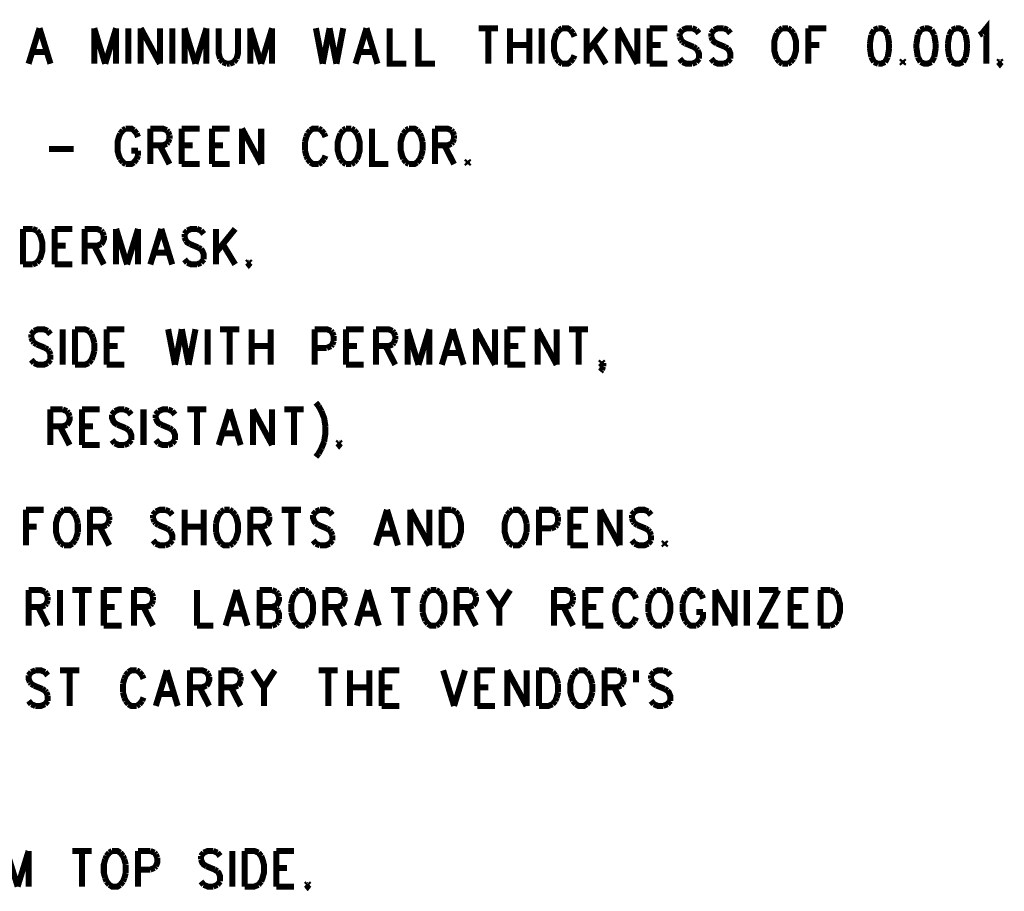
# Model space of a CAD drawing. Extents: x 7.3 to 17.4, y 4.7 to 13.3.
# Tile 5 of 11: x 10.5 to 13, y 4.7 to 6.9. Entities that reach past the tile are written whole.
import ezdxf

# ---------------------------------------------------------------- set-up
doc = ezdxf.new("R2010")
doc.units = 0
doc.layers.add('DD_PHO', color=6, linetype='CONTINUOUS')

msp = doc.modelspace()

# ---------------------------------------------------------------- linework, layer by layer
at = {"layer": 'DD_PHO', "const_width": 0.015}
for points in [[(10.58477, 6.89609), (10.5575, 6.8075)], [(10.58477, 6.89609), (10.61204, 6.8075)], [(10.72113, 6.89609), (10.72113, 6.8075)], [(10.72113, 6.89609), (10.7484, 6.8075)], [(10.77568, 6.89609), (10.7484, 6.8075)], [(10.77568, 6.89609), (10.77568, 6.8075)], [(10.80636, 6.89609), (10.80636, 6.8075)], [(10.83704, 6.89609), (10.83704, 6.8075)], [(10.83704, 6.89609), (10.88477, 6.8075)], [(10.88477, 6.89609), (10.88477, 6.8075)], [(10.91545, 6.89609), (10.91545, 6.8075)], [(10.94613, 6.89609), (10.94613, 6.8075)], [(10.94613, 6.89609), (10.9734, 6.8075)], [(11.00068, 6.89609), (10.9734, 6.8075)], [(11.00068, 6.89609), (11.00068, 6.8075)], [(11.03136, 6.89609), (11.03136, 6.83281), (11.03477, 6.82015)], [(11.07568, 6.82015), (11.07909, 6.83281), (11.07909, 6.89609)], [(11.10977, 6.89609), (11.10977, 6.8075)], [(11.10977, 6.89609), (11.13704, 6.8075)], [(11.16431, 6.89609), (11.13704, 6.8075)], [(11.16431, 6.89609), (11.16431, 6.8075)], [(11.2734, 6.89609), (11.29045, 6.8075)], [(11.3075, 6.89609), (11.29045, 6.8075)], [(11.3075, 6.89609), (11.32454, 6.8075)], [(11.34159, 6.89609), (11.32454, 6.8075)], [(11.39954, 6.89609), (11.37227, 6.8075)], [(11.39954, 6.89609), (11.42681, 6.8075)], [(11.4575, 6.89609), (11.4575, 6.8075), (11.4984, 6.8075)], [(11.52909, 6.89609), (11.52909, 6.8075), (11.57, 6.8075)], [(11.67909, 6.89609), (11.72681, 6.89609)], [(11.70295, 6.89609), (11.70295, 6.8075)], [(11.7575, 6.89609), (11.7575, 6.8075)], [(11.80522, 6.89609), (11.80522, 6.8075)], [(11.8359, 6.89609), (11.8359, 6.8075)], [(11.88022, 6.89187), (11.8734, 6.88343)], [(11.88704, 6.89609), (11.88022, 6.89187)], [(11.9075, 6.89187), (11.90068, 6.89609), (11.88704, 6.89609)], [(11.91431, 6.88343), (11.9075, 6.89187)], [(11.9484, 6.89609), (11.9484, 6.8075)], [(11.99613, 6.89609), (11.9484, 6.83703)], [(12.02681, 6.89609), (12.02681, 6.8075)], [(12.02681, 6.89609), (12.07454, 6.8075)], [(12.07454, 6.89609), (12.07454, 6.8075)], [(12.10522, 6.89609), (12.10522, 6.8075)], [(12.10522, 6.89609), (12.14954, 6.89609)], [(12.18704, 6.89187), (12.18022, 6.88343)], [(12.2109, 6.89609), (12.19727, 6.89609), (12.18704, 6.89187)], [(12.22113, 6.89187), (12.2109, 6.89609)], [(12.22795, 6.88343), (12.22113, 6.89187)], [(12.26545, 6.89187), (12.25863, 6.88343)], [(12.28931, 6.89609), (12.27568, 6.89609), (12.26545, 6.89187)], [(12.29954, 6.89187), (12.28931, 6.89609)], [(12.30636, 6.88343), (12.29954, 6.89187)], [(12.42909, 6.89187), (12.42227, 6.88343)], [(12.4359, 6.89609), (12.42909, 6.89187)], [(12.44954, 6.89609), (12.4359, 6.89609)], [(12.45636, 6.89187), (12.44954, 6.89609)], [(12.46318, 6.88343), (12.45636, 6.89187)], [(12.50068, 6.89609), (12.50068, 6.8075)], [(12.50068, 6.89609), (12.545, 6.89609)], [(12.66431, 6.89187), (12.6575, 6.87921)], [(12.67454, 6.89609), (12.66431, 6.89187)], [(12.69159, 6.89187), (12.68136, 6.89609), (12.67454, 6.89609)], [(12.6984, 6.87921), (12.69159, 6.89187)], [(12.78022, 6.89187), (12.7734, 6.87921)], [(12.79045, 6.89609), (12.78022, 6.89187)], [(12.8075, 6.89187), (12.79727, 6.89609), (12.79045, 6.89609)], [(12.81431, 6.87921), (12.8075, 6.89187)], [(12.85863, 6.89187), (12.85181, 6.87921)], [(12.86886, 6.89609), (12.85863, 6.89187)], [(12.8859, 6.89187), (12.87568, 6.89609), (12.86886, 6.89609)], [(12.89272, 6.87921), (12.8859, 6.89187)], [(12.93363, 6.88343), (12.94386, 6.89609), (12.94386, 6.8075)], [(11.8734, 6.88343), (11.87, 6.875), (11.86659, 6.86234), (11.86659, 6.84125), (11.87, 6.82859), (11.8734, 6.82015)], [(11.91772, 6.875), (11.91431, 6.88343)], [(12.18022, 6.88343), (12.18022, 6.875)], [(12.18022, 6.875), (12.18363, 6.86656)], [(12.18363, 6.86656), (12.18704, 6.86234)], [(12.25863, 6.88343), (12.25863, 6.875)], [(12.25863, 6.875), (12.26204, 6.86656)], [(12.26204, 6.86656), (12.26545, 6.86234), (12.27227, 6.85812)], [(12.42227, 6.88343), (12.41886, 6.875), (12.41545, 6.86234), (12.41545, 6.84125), (12.41886, 6.82859), (12.42227, 6.82015)], [(12.46318, 6.82015), (12.46659, 6.82859), (12.47, 6.84125), (12.47, 6.86234), (12.46659, 6.875), (12.46318, 6.88343)], [(12.6575, 6.87921), (12.65409, 6.85812)], [(12.70181, 6.85812), (12.6984, 6.87921)], [(12.7734, 6.87921), (12.77, 6.85812)], [(12.81772, 6.85812), (12.81431, 6.87921)], [(12.85181, 6.87921), (12.8484, 6.85812)], [(12.89613, 6.85812), (12.89272, 6.87921)], [(12.92681, 6.87921), (12.93363, 6.88343)], [(11.7575, 6.8539), (11.80522, 6.8539)], [(11.96545, 6.85812), (11.99613, 6.8075)], [(12.10522, 6.8539), (12.1325, 6.8539)], [(12.18704, 6.86234), (12.19386, 6.85812)], [(12.19386, 6.85812), (12.21431, 6.84968)], [(12.21431, 6.84968), (12.22113, 6.84546)], [(12.22113, 6.84546), (12.22454, 6.84125)], [(12.22454, 6.84125), (12.22795, 6.83281), (12.22795, 6.82015)], [(12.27227, 6.85812), (12.29272, 6.84968)], [(12.29272, 6.84968), (12.29954, 6.84546)], [(12.29954, 6.84546), (12.30295, 6.84125), (12.30636, 6.83281), (12.30636, 6.82015)], [(12.50068, 6.8539), (12.52795, 6.8539)], [(12.65409, 6.85812), (12.65409, 6.84546)], [(12.65409, 6.84546), (12.6575, 6.82437)], [(12.6984, 6.82437), (12.70181, 6.84546)], [(12.70181, 6.84546), (12.70181, 6.85812)], [(12.77, 6.85812), (12.77, 6.84546)], [(12.77, 6.84546), (12.7734, 6.82437)], [(12.81431, 6.82437), (12.81772, 6.84546)], [(12.81772, 6.84546), (12.81772, 6.85812)], [(12.8484, 6.85812), (12.8484, 6.84546)], [(12.8484, 6.84546), (12.85181, 6.82437)], [(12.89272, 6.82437), (12.89613, 6.84546)], [(12.89613, 6.84546), (12.89613, 6.85812)], [(10.56772, 6.83703), (10.60181, 6.83703)], [(11.03477, 6.82015), (11.04159, 6.81171)], [(11.06886, 6.81171), (11.07568, 6.82015)], [(11.3825, 6.83703), (11.41659, 6.83703)], [(11.8734, 6.82015), (11.88022, 6.81171)], [(11.9075, 6.81171), (11.91431, 6.82015)], [(11.91431, 6.82015), (11.91772, 6.82859)], [(12.18704, 6.81171), (12.18022, 6.82015)], [(12.22795, 6.82015), (12.22113, 6.81171)], [(12.26545, 6.81171), (12.25863, 6.82015)], [(12.30636, 6.82015), (12.29954, 6.81171)], [(12.42227, 6.82015), (12.42909, 6.81171)], [(12.45636, 6.81171), (12.46318, 6.82015)], [(12.6575, 6.82437), (12.66431, 6.81171)], [(12.69159, 6.81171), (12.6984, 6.82437)], [(12.7359, 6.81593), (12.7325, 6.81171)], [(12.73931, 6.81171), (12.7359, 6.81593)], [(12.7734, 6.82437), (12.78022, 6.81171)], [(12.8075, 6.81171), (12.81431, 6.82437)], [(12.85181, 6.82437), (12.85863, 6.81171)], [(12.8859, 6.81171), (12.89272, 6.82437)], [(12.97795, 6.81593), (12.97454, 6.81171)], [(12.98136, 6.81171), (12.97795, 6.81593)], [(11.04159, 6.81171), (11.05181, 6.8075)], [(11.05181, 6.8075), (11.05863, 6.8075)], [(11.05863, 6.8075), (11.06886, 6.81171)], [(11.88022, 6.81171), (11.88704, 6.8075)], [(11.88704, 6.8075), (11.90068, 6.8075), (11.9075, 6.81171)], [(12.10522, 6.8075), (12.14954, 6.8075)], [(12.2109, 6.8075), (12.19727, 6.8075), (12.18704, 6.81171)], [(12.22113, 6.81171), (12.2109, 6.8075)], [(12.28931, 6.8075), (12.27568, 6.8075), (12.26545, 6.81171)], [(12.29954, 6.81171), (12.28931, 6.8075)], [(12.42909, 6.81171), (12.4359, 6.8075)], [(12.4359, 6.8075), (12.44954, 6.8075)], [(12.44954, 6.8075), (12.45636, 6.81171)], [(12.66431, 6.81171), (12.67454, 6.8075)], [(12.67454, 6.8075), (12.68136, 6.8075), (12.69159, 6.81171)], [(12.7325, 6.81171), (12.7359, 6.8075)], [(12.7359, 6.8075), (12.73931, 6.81171)], [(12.78022, 6.81171), (12.79045, 6.8075), (12.79727, 6.8075), (12.8075, 6.81171)], [(12.85863, 6.81171), (12.86886, 6.8075), (12.87568, 6.8075), (12.8859, 6.81171)], [(12.97454, 6.81171), (12.97795, 6.8075), (12.98136, 6.81171)], [(10.79272, 6.64187), (10.7859, 6.63343)], [(10.79954, 6.64609), (10.79272, 6.64187)], [(10.82, 6.64187), (10.81318, 6.64609), (10.79954, 6.64609)], [(10.82681, 6.63343), (10.82, 6.64187)], [(10.8609, 6.64609), (10.8609, 6.5575)], [(10.8609, 6.64609), (10.89159, 6.64609), (10.90181, 6.64187)], [(10.90181, 6.64187), (10.90522, 6.63765)], [(10.93931, 6.64609), (10.93931, 6.5575)], [(10.93931, 6.64609), (10.98363, 6.64609)], [(11.01431, 6.64609), (11.01431, 6.5575)], [(11.01431, 6.64609), (11.05863, 6.64609)], [(11.08931, 6.64609), (11.08931, 6.5575)], [(11.08931, 6.64609), (11.13704, 6.5575)], [(11.13704, 6.64609), (11.13704, 6.5575)], [(11.25977, 6.64187), (11.25295, 6.63343)], [(11.28022, 6.64609), (11.26659, 6.64609), (11.25977, 6.64187)], [(11.28704, 6.64187), (11.28022, 6.64609)], [(11.29386, 6.63343), (11.28704, 6.64187)], [(11.34159, 6.64187), (11.33477, 6.63343)], [(11.3484, 6.64609), (11.34159, 6.64187)], [(11.36204, 6.64609), (11.3484, 6.64609)], [(11.36886, 6.64187), (11.36204, 6.64609)], [(11.37568, 6.63343), (11.36886, 6.64187)], [(11.41318, 6.64609), (11.41318, 6.5575), (11.45409, 6.5575)], [(11.4984, 6.64187), (11.49159, 6.63343)], [(11.50522, 6.64609), (11.4984, 6.64187)], [(11.52568, 6.64187), (11.51886, 6.64609), (11.50522, 6.64609)], [(11.5325, 6.63343), (11.52568, 6.64187)], [(11.57, 6.64609), (11.57, 6.5575)], [(11.57, 6.64609), (11.60068, 6.64609), (11.6109, 6.64187)], [(11.6109, 6.64187), (11.61431, 6.63765)], [(10.7859, 6.63343), (10.7825, 6.625), (10.77909, 6.61234), (10.77909, 6.59125), (10.7825, 6.57859), (10.7859, 6.57015)], [(10.83022, 6.625), (10.82681, 6.63343)], [(10.90522, 6.63765), (10.90863, 6.62921)], [(10.90863, 6.62078), (10.90522, 6.61234)], [(10.90863, 6.62921), (10.90863, 6.62078)], [(11.24954, 6.625), (11.24613, 6.61234)], [(11.25295, 6.63343), (11.24954, 6.625)], [(11.29727, 6.625), (11.29386, 6.63343)], [(11.33477, 6.63343), (11.33136, 6.625), (11.32795, 6.61234), (11.32795, 6.59125), (11.33136, 6.57859), (11.33477, 6.57015)], [(11.37568, 6.57015), (11.37909, 6.57859), (11.3825, 6.59125), (11.3825, 6.61234), (11.37909, 6.625), (11.37568, 6.63343)], [(11.49159, 6.63343), (11.48818, 6.625), (11.48477, 6.61234), (11.48477, 6.59125), (11.48818, 6.57859), (11.49159, 6.57015)], [(11.5359, 6.625), (11.5325, 6.63343)], [(11.53931, 6.61234), (11.5359, 6.625)], [(11.61431, 6.63765), (11.61772, 6.62921)], [(11.61772, 6.62078), (11.61431, 6.61234)], [(11.61772, 6.62921), (11.61772, 6.62078)], [(10.60863, 6.59546), (10.67, 6.59546)], [(10.89159, 6.6039), (10.8609, 6.6039)], [(10.88477, 6.6039), (10.90863, 6.5575)], [(10.90181, 6.60812), (10.89159, 6.6039)], [(10.90522, 6.61234), (10.90181, 6.60812)], [(10.93931, 6.6039), (10.96659, 6.6039)], [(11.01431, 6.6039), (11.04159, 6.6039)], [(11.24613, 6.61234), (11.24613, 6.59125)], [(11.53931, 6.59125), (11.53931, 6.61234)], [(11.60068, 6.6039), (11.57, 6.6039)], [(11.59386, 6.6039), (11.61772, 6.5575)], [(11.6109, 6.60812), (11.60068, 6.6039)], [(11.61431, 6.61234), (11.6109, 6.60812)], [(10.7859, 6.57015), (10.79272, 6.56171)], [(10.81318, 6.59125), (10.83022, 6.59125)], [(10.82, 6.56171), (10.82681, 6.57015)], [(10.82681, 6.57015), (10.83022, 6.57859)], [(10.83022, 6.57859), (10.83022, 6.59125)], [(11.24613, 6.59125), (11.24954, 6.57859)], [(11.24954, 6.57859), (11.25295, 6.57015)], [(11.25295, 6.57015), (11.25977, 6.56171)], [(11.28704, 6.56171), (11.29386, 6.57015)], [(11.29386, 6.57015), (11.29727, 6.57859)], [(11.33477, 6.57015), (11.34159, 6.56171)], [(11.36886, 6.56171), (11.37568, 6.57015)], [(11.49159, 6.57015), (11.4984, 6.56171)], [(11.52568, 6.56171), (11.5325, 6.57015)], [(11.5325, 6.57015), (11.5359, 6.57859)], [(11.5359, 6.57859), (11.53931, 6.59125)], [(10.79272, 6.56171), (10.79954, 6.5575)], [(10.79954, 6.5575), (10.81318, 6.5575), (10.82, 6.56171)], [(10.93931, 6.5575), (10.98363, 6.5575)], [(11.01431, 6.5575), (11.05863, 6.5575)], [(11.25977, 6.56171), (11.26659, 6.5575), (11.28022, 6.5575)], [(11.28022, 6.5575), (11.28704, 6.56171)], [(11.34159, 6.56171), (11.3484, 6.5575)], [(11.3484, 6.5575), (11.36204, 6.5575)], [(11.36204, 6.5575), (11.36886, 6.56171)], [(11.4984, 6.56171), (11.50522, 6.5575)], [(11.50522, 6.5575), (11.51886, 6.5575), (11.52568, 6.56171)], [(11.65181, 6.56593), (11.6484, 6.56171)], [(11.6484, 6.56171), (11.65181, 6.5575)], [(11.65522, 6.56171), (11.65181, 6.56593)], [(11.65181, 6.5575), (11.65522, 6.56171)], [(10.54386, 6.39609), (10.54386, 6.3075)], [(10.54386, 6.39609), (10.56772, 6.39609)], [(10.56772, 6.39609), (10.57795, 6.39187)], [(10.57795, 6.39187), (10.58477, 6.38343)], [(10.58477, 6.38343), (10.58818, 6.375), (10.59159, 6.36234), (10.59159, 6.34125), (10.58818, 6.32859), (10.58477, 6.32015)], [(10.62227, 6.39609), (10.62227, 6.3075)], [(10.62227, 6.39609), (10.66659, 6.39609)], [(10.69727, 6.39609), (10.69727, 6.3075)], [(10.69727, 6.39609), (10.72795, 6.39609), (10.73818, 6.39187)], [(10.73818, 6.39187), (10.74159, 6.38765)], [(10.745, 6.37921), (10.745, 6.37078), (10.74159, 6.36234), (10.73818, 6.35812)], [(10.74159, 6.38765), (10.745, 6.37921)], [(10.77568, 6.39609), (10.77568, 6.3075)], [(10.77568, 6.39609), (10.80295, 6.3075)], [(10.83022, 6.39609), (10.80295, 6.3075)], [(10.83022, 6.39609), (10.83022, 6.3075)], [(10.88818, 6.39609), (10.8609, 6.3075)], [(10.88818, 6.39609), (10.91545, 6.3075)], [(10.95295, 6.39187), (10.94613, 6.38343)], [(10.94613, 6.38343), (10.94613, 6.375)], [(10.94613, 6.375), (10.94954, 6.36656)], [(10.97681, 6.39609), (10.96318, 6.39609), (10.95295, 6.39187)], [(10.98704, 6.39187), (10.97681, 6.39609)], [(10.99386, 6.38343), (10.98704, 6.39187)], [(11.02454, 6.39609), (11.02454, 6.3075)], [(11.07227, 6.39609), (11.02454, 6.33703)], [(10.62227, 6.3539), (10.64954, 6.3539)], [(10.72795, 6.3539), (10.69727, 6.3539)], [(10.72113, 6.3539), (10.745, 6.3075)], [(10.73818, 6.35812), (10.72795, 6.3539)], [(10.94954, 6.36656), (10.95295, 6.36234), (10.95977, 6.35812)], [(10.95977, 6.35812), (10.98022, 6.34968)], [(10.98022, 6.34968), (10.98704, 6.34546)], [(11.04159, 6.35812), (11.07227, 6.3075)], [(10.87113, 6.33703), (10.90522, 6.33703)], [(10.98704, 6.34546), (10.99045, 6.34125), (10.99386, 6.33281), (10.99386, 6.32015)], [(10.56772, 6.3075), (10.54386, 6.3075)], [(10.57795, 6.31171), (10.56772, 6.3075)], [(10.58477, 6.32015), (10.57795, 6.31171)], [(10.62227, 6.3075), (10.66659, 6.3075)], [(10.95295, 6.31171), (10.94613, 6.32015)], [(10.97681, 6.3075), (10.96318, 6.3075), (10.95295, 6.31171)], [(10.98704, 6.31171), (10.97681, 6.3075)], [(10.99386, 6.32015), (10.98704, 6.31171)], [(11.10636, 6.31593), (11.10295, 6.31171)], [(11.10295, 6.31171), (11.10636, 6.3075), (11.10977, 6.31171)], [(11.10977, 6.31171), (11.10636, 6.31593)], [(10.57113, 6.14187), (10.56431, 6.13343)], [(10.56431, 6.13343), (10.56431, 6.125)], [(10.60522, 6.14187), (10.595, 6.14609), (10.58136, 6.14609), (10.57113, 6.14187)], [(10.61204, 6.13343), (10.60522, 6.14187)], [(10.64272, 6.14609), (10.64272, 6.0575)], [(10.6734, 6.14609), (10.6734, 6.0575)], [(10.6734, 6.14609), (10.69727, 6.14609), (10.7075, 6.14187)], [(10.7075, 6.14187), (10.71431, 6.13343)], [(10.71431, 6.13343), (10.71772, 6.125)], [(10.75181, 6.14609), (10.75181, 6.0575)], [(10.75181, 6.14609), (10.79613, 6.14609)], [(10.90522, 6.14609), (10.92227, 6.0575)], [(10.93931, 6.14609), (10.92227, 6.0575)], [(10.93931, 6.14609), (10.95636, 6.0575)], [(10.9734, 6.14609), (10.95636, 6.0575)], [(11.00409, 6.14609), (11.00409, 6.0575)], [(11.03477, 6.14609), (11.0825, 6.14609)], [(11.05863, 6.14609), (11.05863, 6.0575)], [(11.11318, 6.14609), (11.11318, 6.0575)], [(11.1609, 6.14609), (11.1609, 6.0575)], [(11.27, 6.14609), (11.27, 6.0575)], [(11.27, 6.14609), (11.30068, 6.14609), (11.3109, 6.14187)], [(11.3109, 6.14187), (11.31431, 6.13765)], [(11.31431, 6.13765), (11.31772, 6.12921)], [(11.31772, 6.12921), (11.31772, 6.11656)], [(11.3484, 6.14609), (11.3484, 6.0575)], [(11.3484, 6.14609), (11.39272, 6.14609)], [(11.4234, 6.14609), (11.4234, 6.0575)], [(11.4234, 6.14609), (11.45409, 6.14609), (11.46431, 6.14187)], [(11.46431, 6.14187), (11.46772, 6.13765)], [(11.46772, 6.13765), (11.47113, 6.12921)], [(11.47113, 6.12921), (11.47113, 6.12078)], [(11.50181, 6.14609), (11.50181, 6.0575)], [(11.50181, 6.14609), (11.52909, 6.0575)], [(11.55636, 6.14609), (11.52909, 6.0575)], [(11.55636, 6.14609), (11.55636, 6.0575)], [(11.61431, 6.14609), (11.58704, 6.0575)], [(11.61431, 6.14609), (11.64159, 6.0575)], [(11.67227, 6.14609), (11.67227, 6.0575)], [(11.67227, 6.14609), (11.72, 6.0575)], [(11.72, 6.14609), (11.72, 6.0575)], [(11.75068, 6.14609), (11.75068, 6.0575)], [(11.75068, 6.14609), (11.795, 6.14609)], [(11.82568, 6.14609), (11.82568, 6.0575)], [(11.82568, 6.14609), (11.8734, 6.0575)], [(11.8734, 6.14609), (11.8734, 6.0575)], [(11.90409, 6.14609), (11.95181, 6.14609)], [(11.92795, 6.14609), (11.92795, 6.0575)], [(10.56431, 6.125), (10.56772, 6.11656)], [(10.56772, 6.11656), (10.57113, 6.11234)], [(10.57113, 6.11234), (10.57795, 6.10812)], [(10.57795, 6.10812), (10.5984, 6.09968)], [(10.71772, 6.125), (10.72113, 6.11234)], [(10.72113, 6.11234), (10.72113, 6.09125)], [(10.75181, 6.1039), (10.77909, 6.1039)], [(11.11318, 6.1039), (11.1609, 6.1039)], [(11.3109, 6.1039), (11.30068, 6.09968)], [(11.31431, 6.10812), (11.3109, 6.1039)], [(11.31772, 6.11656), (11.31431, 6.10812)], [(11.3484, 6.1039), (11.37568, 6.1039)], [(11.45409, 6.1039), (11.4234, 6.1039)], [(11.44727, 6.1039), (11.47113, 6.0575)], [(11.46431, 6.10812), (11.45409, 6.1039)], [(11.46772, 6.11234), (11.46431, 6.10812)], [(11.47113, 6.12078), (11.46772, 6.11234)], [(11.75068, 6.1039), (11.77795, 6.1039)], [(10.5984, 6.09968), (10.60522, 6.09546)], [(10.60522, 6.09546), (10.60863, 6.09125)], [(10.60863, 6.09125), (10.61204, 6.08281)], [(10.61204, 6.08281), (10.61204, 6.07015)], [(10.71772, 6.07859), (10.71431, 6.07015)], [(10.72113, 6.09125), (10.71772, 6.07859)], [(11.30068, 6.09968), (11.27, 6.09968)], [(11.59727, 6.08703), (11.63136, 6.08703)], [(10.57113, 6.06171), (10.56431, 6.07015)], [(10.60522, 6.06171), (10.595, 6.0575), (10.58136, 6.0575), (10.57113, 6.06171)], [(10.61204, 6.07015), (10.60522, 6.06171)], [(10.7075, 6.06171), (10.69727, 6.0575), (10.6734, 6.0575)], [(10.71431, 6.07015), (10.7075, 6.06171)], [(10.75181, 6.0575), (10.79613, 6.0575)], [(11.3484, 6.0575), (11.39272, 6.0575)], [(11.75068, 6.0575), (11.795, 6.0575)], [(11.9825, 6.06171), (11.9859, 6.06593)], [(11.9859, 6.0575), (11.9825, 6.06171)], [(11.9859, 6.06593), (11.98931, 6.06171)], [(11.98931, 6.06171), (11.9859, 6.0575)], [(11.98931, 6.05328), (11.9859, 6.04484)], [(11.98931, 6.06171), (11.98931, 6.05328)], [(11.9859, 6.04484), (11.9825, 6.04062)], [(11.2734, 5.96296), (11.28022, 5.95453)], [(10.61204, 5.94609), (10.61204, 5.8575)], [(10.61204, 5.94609), (10.64272, 5.94609)], [(10.64272, 5.94609), (10.65295, 5.94187)], [(10.65295, 5.94187), (10.65636, 5.93765)], [(10.65636, 5.93765), (10.65977, 5.92921)], [(10.69045, 5.94609), (10.69045, 5.8575)], [(10.69045, 5.94609), (10.73477, 5.94609)], [(10.77227, 5.94187), (10.76545, 5.93343)], [(10.76545, 5.93343), (10.76545, 5.925), (10.76886, 5.91656), (10.77227, 5.91234), (10.77909, 5.90812)], [(10.79613, 5.94609), (10.7825, 5.94609), (10.77227, 5.94187)], [(10.80636, 5.94187), (10.79613, 5.94609)], [(10.81318, 5.93343), (10.80636, 5.94187)], [(10.84386, 5.94609), (10.84386, 5.8575)], [(10.88136, 5.94187), (10.87454, 5.93343)], [(10.87454, 5.93343), (10.87454, 5.925)], [(10.90522, 5.94609), (10.89159, 5.94609), (10.88136, 5.94187)], [(10.91545, 5.94187), (10.90522, 5.94609)], [(10.92227, 5.93343), (10.91545, 5.94187)], [(10.95295, 5.94609), (11.00068, 5.94609)], [(10.97681, 5.94609), (10.97681, 5.8575)], [(11.05863, 5.94609), (11.03136, 5.8575)], [(11.05863, 5.94609), (11.0859, 5.8575)], [(11.11659, 5.94609), (11.11659, 5.8575)], [(11.11659, 5.94609), (11.16431, 5.8575)], [(11.16431, 5.94609), (11.16431, 5.8575)], [(11.195, 5.94609), (11.24272, 5.94609)], [(11.21886, 5.94609), (11.21886, 5.8575)], [(11.28022, 5.95453), (11.28704, 5.94187)], [(11.28704, 5.94187), (11.29386, 5.925), (11.29727, 5.9039)], [(10.65295, 5.90812), (10.64272, 5.9039)], [(10.65977, 5.92921), (10.65977, 5.92078), (10.65636, 5.91234), (10.65295, 5.90812)], [(10.77909, 5.90812), (10.79954, 5.89968)], [(10.87454, 5.925), (10.87795, 5.91656), (10.88136, 5.91234), (10.88818, 5.90812)], [(10.88818, 5.90812), (10.90863, 5.89968)], [(10.64272, 5.9039), (10.61204, 5.9039)], [(10.6359, 5.9039), (10.65977, 5.8575)], [(10.69045, 5.9039), (10.71772, 5.9039)], [(10.79954, 5.89968), (10.80636, 5.89546)], [(10.80636, 5.89546), (10.80977, 5.89125), (10.81318, 5.88281), (10.81318, 5.87015)], [(10.90863, 5.89968), (10.91545, 5.89546)], [(10.91545, 5.89546), (10.91886, 5.89125), (10.92227, 5.88281), (10.92227, 5.87015)], [(11.04159, 5.88703), (11.07568, 5.88703)], [(11.29727, 5.9039), (11.29727, 5.88703), (11.29386, 5.86593)], [(10.69045, 5.8575), (10.73477, 5.8575)], [(10.77227, 5.86171), (10.76545, 5.87015)], [(10.79613, 5.8575), (10.7825, 5.8575), (10.77227, 5.86171)], [(10.80636, 5.86171), (10.79613, 5.8575)], [(10.81318, 5.87015), (10.80636, 5.86171)], [(10.88136, 5.86171), (10.87454, 5.87015)], [(10.90522, 5.8575), (10.89159, 5.8575), (10.88136, 5.86171)], [(10.91545, 5.86171), (10.90522, 5.8575)], [(10.92227, 5.87015), (10.91545, 5.86171)], [(11.29386, 5.86593), (11.28704, 5.84906)], [(11.33136, 5.86593), (11.32795, 5.86171)], [(11.32795, 5.86171), (11.33136, 5.8575), (11.33477, 5.86171)], [(11.33477, 5.86171), (11.33136, 5.86593)], [(11.28022, 5.8364), (11.2734, 5.82796)], [(11.28704, 5.84906), (11.28022, 5.8364)], [(10.55068, 5.69609), (10.55068, 5.6075)], [(10.55068, 5.69609), (10.595, 5.69609)], [(10.63931, 5.69187), (10.6325, 5.68343)], [(10.64613, 5.69609), (10.63931, 5.69187)], [(10.66659, 5.69187), (10.65977, 5.69609), (10.64613, 5.69609)], [(10.6734, 5.68343), (10.66659, 5.69187)], [(10.7109, 5.69609), (10.7109, 5.6075)], [(10.7109, 5.69609), (10.74159, 5.69609), (10.75181, 5.69187)], [(10.75181, 5.69187), (10.75522, 5.68765)], [(10.75522, 5.68765), (10.75863, 5.67921)], [(10.87454, 5.69187), (10.86772, 5.68343)], [(10.8984, 5.69609), (10.88477, 5.69609), (10.87454, 5.69187)], [(10.90863, 5.69187), (10.8984, 5.69609)], [(10.91545, 5.68343), (10.90863, 5.69187)], [(10.94613, 5.69609), (10.94613, 5.6075)], [(10.99386, 5.69609), (10.99386, 5.6075)], [(11.03818, 5.69187), (11.03136, 5.68343)], [(11.045, 5.69609), (11.03818, 5.69187)], [(11.05863, 5.69609), (11.045, 5.69609)], [(11.06545, 5.69187), (11.05863, 5.69609)], [(11.07227, 5.68343), (11.06545, 5.69187)], [(11.10977, 5.69609), (11.10977, 5.6075)], [(11.10977, 5.69609), (11.14045, 5.69609), (11.15068, 5.69187)], [(11.15068, 5.69187), (11.15409, 5.68765)], [(11.15409, 5.68765), (11.1575, 5.67921)], [(11.18818, 5.69609), (11.2359, 5.69609)], [(11.21204, 5.69609), (11.21204, 5.6075)], [(11.2734, 5.69187), (11.26659, 5.68343)], [(11.28363, 5.69609), (11.2734, 5.69187)], [(11.3075, 5.69187), (11.29727, 5.69609), (11.28363, 5.69609)], [(11.31431, 5.68343), (11.3075, 5.69187)], [(11.45068, 5.69609), (11.4234, 5.6075)], [(11.45068, 5.69609), (11.47795, 5.6075)], [(11.50863, 5.69609), (11.50863, 5.6075)], [(11.50863, 5.69609), (11.55636, 5.6075)], [(11.55636, 5.69609), (11.55636, 5.6075)], [(11.58704, 5.69609), (11.58704, 5.6075)], [(11.58704, 5.69609), (11.6109, 5.69609)], [(11.6109, 5.69609), (11.62113, 5.69187)], [(11.62113, 5.69187), (11.62795, 5.68343)], [(11.7575, 5.69187), (11.75068, 5.68343)], [(11.76431, 5.69609), (11.7575, 5.69187)], [(11.78477, 5.69187), (11.77795, 5.69609), (11.76431, 5.69609)], [(11.79159, 5.68343), (11.78477, 5.69187)], [(11.82909, 5.69609), (11.82909, 5.6075)], [(11.82909, 5.69609), (11.85977, 5.69609), (11.87, 5.69187)], [(11.87, 5.69187), (11.8734, 5.68765)], [(11.8734, 5.68765), (11.87681, 5.67921)], [(11.9075, 5.69609), (11.9075, 5.6075)], [(11.9075, 5.69609), (11.95181, 5.69609)], [(11.9825, 5.69609), (11.9825, 5.6075)], [(11.9825, 5.69609), (12.03022, 5.6075)], [(12.03022, 5.69609), (12.03022, 5.6075)], [(12.06772, 5.69187), (12.0609, 5.68343)], [(12.10181, 5.69187), (12.09159, 5.69609), (12.07795, 5.69609), (12.06772, 5.69187)], [(12.10863, 5.68343), (12.10181, 5.69187)], [(10.6325, 5.68343), (10.62909, 5.675), (10.62568, 5.66234), (10.62568, 5.64125), (10.62909, 5.62859), (10.6325, 5.62015)], [(10.67681, 5.675), (10.6734, 5.68343)], [(10.68022, 5.66234), (10.67681, 5.675)], [(10.68022, 5.64125), (10.68022, 5.66234)], [(10.75522, 5.66234), (10.75181, 5.65812)], [(10.75863, 5.67078), (10.75522, 5.66234)], [(10.75863, 5.67921), (10.75863, 5.67078)], [(10.86772, 5.68343), (10.86772, 5.675)], [(10.86772, 5.675), (10.87113, 5.66656)], [(10.87113, 5.66656), (10.87454, 5.66234)], [(10.87454, 5.66234), (10.88136, 5.65812)], [(11.03136, 5.68343), (11.02795, 5.675), (11.02454, 5.66234)], [(11.02454, 5.66234), (11.02454, 5.64125)], [(11.07227, 5.62015), (11.07568, 5.62859), (11.07909, 5.64125), (11.07909, 5.66234), (11.07568, 5.675), (11.07227, 5.68343)], [(11.1575, 5.67921), (11.1575, 5.67078), (11.15409, 5.66234), (11.15068, 5.65812)], [(11.26659, 5.68343), (11.26659, 5.675), (11.27, 5.66656), (11.2734, 5.66234)], [(11.2734, 5.66234), (11.28022, 5.65812)], [(11.62795, 5.68343), (11.63136, 5.675), (11.63477, 5.66234), (11.63477, 5.64125), (11.63136, 5.62859), (11.62795, 5.62015)], [(11.75068, 5.68343), (11.74727, 5.675), (11.74386, 5.66234), (11.74386, 5.64125), (11.74727, 5.62859), (11.75068, 5.62015)], [(11.7984, 5.66234), (11.795, 5.675), (11.79159, 5.68343)], [(11.7984, 5.64125), (11.7984, 5.66234)], [(11.87681, 5.66656), (11.8734, 5.65812)], [(11.87681, 5.67921), (11.87681, 5.66656)], [(12.0609, 5.68343), (12.0609, 5.675)], [(12.0609, 5.675), (12.06431, 5.66656)], [(12.06431, 5.66656), (12.06772, 5.66234)], [(12.06772, 5.66234), (12.07454, 5.65812)], [(10.55068, 5.6539), (10.57795, 5.6539)], [(10.67681, 5.62859), (10.68022, 5.64125)], [(10.74159, 5.6539), (10.7109, 5.6539)], [(10.73477, 5.6539), (10.75863, 5.6075)], [(10.75181, 5.65812), (10.74159, 5.6539)], [(10.88136, 5.65812), (10.90181, 5.64968)], [(10.90181, 5.64968), (10.90863, 5.64546)], [(10.90863, 5.64546), (10.91204, 5.64125)], [(10.91204, 5.64125), (10.91545, 5.63281), (10.91545, 5.62015)], [(10.94613, 5.6539), (10.99386, 5.6539)], [(11.02454, 5.64125), (11.02795, 5.62859), (11.03136, 5.62015)], [(11.14045, 5.6539), (11.10977, 5.6539)], [(11.13363, 5.6539), (11.1575, 5.6075)], [(11.15068, 5.65812), (11.14045, 5.6539)], [(11.28022, 5.65812), (11.30068, 5.64968)], [(11.30068, 5.64968), (11.3075, 5.64546)], [(11.3075, 5.64546), (11.3109, 5.64125)], [(11.3109, 5.64125), (11.31431, 5.63281)], [(11.43363, 5.63703), (11.46772, 5.63703)], [(11.79159, 5.62015), (11.795, 5.62859), (11.7984, 5.64125)], [(11.85977, 5.64968), (11.82909, 5.64968)], [(11.87, 5.6539), (11.85977, 5.64968)], [(11.8734, 5.65812), (11.87, 5.6539)], [(11.9075, 5.6539), (11.93477, 5.6539)], [(12.07454, 5.65812), (12.095, 5.64968)], [(12.095, 5.64968), (12.10181, 5.64546)], [(12.10181, 5.64546), (12.10522, 5.64125)], [(12.10522, 5.64125), (12.10863, 5.63281)], [(10.6325, 5.62015), (10.63931, 5.61171)], [(10.63931, 5.61171), (10.64613, 5.6075)], [(10.64613, 5.6075), (10.65977, 5.6075), (10.66659, 5.61171)], [(10.66659, 5.61171), (10.6734, 5.62015)], [(10.6734, 5.62015), (10.67681, 5.62859)], [(10.87454, 5.61171), (10.86772, 5.62015)], [(10.8984, 5.6075), (10.88477, 5.6075), (10.87454, 5.61171)], [(10.90863, 5.61171), (10.8984, 5.6075)], [(10.91545, 5.62015), (10.90863, 5.61171)], [(11.03136, 5.62015), (11.03818, 5.61171)], [(11.03818, 5.61171), (11.045, 5.6075), (11.05863, 5.6075)], [(11.05863, 5.6075), (11.06545, 5.61171)], [(11.06545, 5.61171), (11.07227, 5.62015)], [(11.2734, 5.61171), (11.26659, 5.62015)], [(11.28363, 5.6075), (11.2734, 5.61171)], [(11.3075, 5.61171), (11.29727, 5.6075), (11.28363, 5.6075)], [(11.31431, 5.62015), (11.3075, 5.61171)], [(11.31431, 5.63281), (11.31431, 5.62015)], [(11.62113, 5.61171), (11.6109, 5.6075)], [(11.62795, 5.62015), (11.62113, 5.61171)], [(11.75068, 5.62015), (11.7575, 5.61171)], [(11.7575, 5.61171), (11.76431, 5.6075)], [(11.76431, 5.6075), (11.77795, 5.6075), (11.78477, 5.61171)], [(11.78477, 5.61171), (11.79159, 5.62015)], [(12.06772, 5.61171), (12.0609, 5.62015)], [(12.10181, 5.61171), (12.09159, 5.6075), (12.07795, 5.6075), (12.06772, 5.61171)], [(12.10863, 5.62015), (12.10181, 5.61171)], [(12.10863, 5.63281), (12.10863, 5.62015)], [(12.14272, 5.61593), (12.13931, 5.61171)], [(12.13931, 5.61171), (12.14272, 5.6075)], [(12.14613, 5.61171), (12.14272, 5.61593)], [(12.14272, 5.6075), (12.14613, 5.61171)], [(11.6109, 5.6075), (11.58704, 5.6075)], [(11.9075, 5.6075), (11.95181, 5.6075)], [(10.5575, 5.49609), (10.5575, 5.4075)], [(10.5575, 5.49609), (10.58818, 5.49609), (10.5984, 5.49187)], [(10.5984, 5.49187), (10.60181, 5.48765)], [(10.6359, 5.49609), (10.6359, 5.4075)], [(10.66659, 5.49609), (10.71431, 5.49609)], [(10.69045, 5.49609), (10.69045, 5.4075)], [(10.745, 5.49609), (10.745, 5.4075)], [(10.745, 5.49609), (10.78931, 5.49609)], [(10.82, 5.49609), (10.82, 5.4075)], [(10.82, 5.49609), (10.85068, 5.49609), (10.8609, 5.49187)], [(10.8609, 5.49187), (10.86431, 5.48765)], [(10.97681, 5.49609), (10.97681, 5.4075)], [(11.07568, 5.49609), (11.0484, 5.4075)], [(11.07568, 5.49609), (11.10295, 5.4075)], [(11.13363, 5.49609), (11.13363, 5.4075)], [(11.13363, 5.49609), (11.16431, 5.49609)], [(11.16431, 5.49609), (11.17454, 5.49187)], [(11.17454, 5.49187), (11.17795, 5.48765)], [(11.22568, 5.49187), (11.21886, 5.48343)], [(11.2325, 5.49609), (11.22568, 5.49187)], [(11.24613, 5.49609), (11.2325, 5.49609)], [(11.25295, 5.49187), (11.24613, 5.49609)], [(11.25977, 5.48343), (11.25295, 5.49187)], [(11.29727, 5.49609), (11.29727, 5.4075)], [(11.29727, 5.49609), (11.32795, 5.49609), (11.33818, 5.49187)], [(11.33818, 5.49187), (11.34159, 5.48765)], [(11.40295, 5.49609), (11.37568, 5.4075)], [(11.40295, 5.49609), (11.43022, 5.4075)], [(11.4609, 5.49609), (11.50863, 5.49609)], [(11.48477, 5.49609), (11.48477, 5.4075)], [(11.55295, 5.49187), (11.54613, 5.48343)], [(11.55977, 5.49609), (11.55295, 5.49187)], [(11.5734, 5.49609), (11.55977, 5.49609)], [(11.58022, 5.49187), (11.5734, 5.49609)], [(11.58704, 5.48343), (11.58022, 5.49187)], [(11.62454, 5.49609), (11.62454, 5.4075)], [(11.62454, 5.49609), (11.65522, 5.49609)], [(11.65522, 5.49609), (11.66545, 5.49187)], [(11.66545, 5.49187), (11.66886, 5.48765)], [(11.70295, 5.49609), (11.73022, 5.4539)], [(11.7575, 5.49609), (11.73022, 5.4539)], [(11.86659, 5.49609), (11.86659, 5.4075)], [(11.86659, 5.49609), (11.89727, 5.49609), (11.9075, 5.49187)], [(11.9075, 5.49187), (11.9109, 5.48765)], [(11.945, 5.49609), (11.945, 5.4075)], [(11.945, 5.49609), (11.98931, 5.49609)], [(12.03363, 5.49187), (12.02681, 5.48343)], [(12.0609, 5.49187), (12.05409, 5.49609), (12.04045, 5.49609), (12.03363, 5.49187)], [(12.06772, 5.48343), (12.0609, 5.49187)], [(12.11545, 5.49187), (12.10863, 5.48343)], [(12.12227, 5.49609), (12.11545, 5.49187)], [(12.1359, 5.49609), (12.12227, 5.49609)], [(12.14272, 5.49187), (12.1359, 5.49609)], [(12.14954, 5.48343), (12.14272, 5.49187)], [(12.20068, 5.49187), (12.19386, 5.48343)], [(12.22113, 5.49609), (12.2075, 5.49609), (12.20068, 5.49187)], [(12.22795, 5.49187), (12.22113, 5.49609)], [(12.23477, 5.48343), (12.22795, 5.49187)], [(12.26886, 5.49609), (12.26886, 5.4075)], [(12.26886, 5.49609), (12.31659, 5.4075)], [(12.31659, 5.49609), (12.31659, 5.4075)], [(12.34727, 5.49609), (12.34727, 5.4075)], [(12.42568, 5.49609), (12.37795, 5.4075)], [(12.37795, 5.49609), (12.42568, 5.49609)], [(12.45636, 5.49609), (12.45636, 5.4075)], [(12.45636, 5.49609), (12.50068, 5.49609)], [(12.53136, 5.49609), (12.53136, 5.4075)], [(12.53136, 5.49609), (12.55522, 5.49609)], [(12.55522, 5.49609), (12.56545, 5.49187)], [(12.56545, 5.49187), (12.57227, 5.48343)], [(10.60181, 5.48765), (10.60522, 5.47921)], [(10.60522, 5.47078), (10.60181, 5.46234)], [(10.60522, 5.47921), (10.60522, 5.47078)], [(10.86431, 5.48765), (10.86772, 5.47921)], [(10.86772, 5.47078), (10.86431, 5.46234)], [(10.86772, 5.47921), (10.86772, 5.47078)], [(11.18136, 5.47921), (11.18136, 5.47078), (11.17795, 5.46234), (11.17454, 5.45812)], [(11.17795, 5.48765), (11.18136, 5.47921)], [(11.21886, 5.48343), (11.21545, 5.475), (11.21204, 5.46234)], [(11.25977, 5.42015), (11.26318, 5.42859), (11.26659, 5.44125), (11.26659, 5.46234), (11.26318, 5.475), (11.25977, 5.48343)], [(11.345, 5.47921), (11.345, 5.47078), (11.34159, 5.46234), (11.33818, 5.45812)], [(11.34159, 5.48765), (11.345, 5.47921)], [(11.54272, 5.475), (11.53931, 5.46234)], [(11.54613, 5.48343), (11.54272, 5.475)], [(11.58704, 5.42015), (11.59045, 5.42859), (11.59386, 5.44125), (11.59386, 5.46234), (11.59045, 5.475), (11.58704, 5.48343)], [(11.67227, 5.47921), (11.67227, 5.47078), (11.66886, 5.46234), (11.66545, 5.45812)], [(11.66886, 5.48765), (11.67227, 5.47921)], [(11.9109, 5.48765), (11.91431, 5.47921)], [(11.91431, 5.47078), (11.9109, 5.46234)], [(11.91431, 5.47921), (11.91431, 5.47078)], [(12.0234, 5.475), (12.02, 5.46234), (12.02, 5.44125), (12.0234, 5.42859)], [(12.02681, 5.48343), (12.0234, 5.475)], [(12.07113, 5.475), (12.06772, 5.48343)], [(12.10522, 5.475), (12.10181, 5.46234)], [(12.10863, 5.48343), (12.10522, 5.475)], [(12.14954, 5.42015), (12.15295, 5.42859), (12.15636, 5.44125), (12.15636, 5.46234), (12.15295, 5.475), (12.14954, 5.48343)], [(12.19386, 5.48343), (12.19045, 5.475), (12.18704, 5.46234)], [(12.23818, 5.475), (12.23477, 5.48343)], [(12.57227, 5.48343), (12.57568, 5.475), (12.57909, 5.46234), (12.57909, 5.44125), (12.57568, 5.42859), (12.57227, 5.42015)], [(10.58818, 5.4539), (10.5575, 5.4539)], [(10.58136, 5.4539), (10.60522, 5.4075)], [(10.5984, 5.45812), (10.58818, 5.4539)], [(10.60181, 5.46234), (10.5984, 5.45812)], [(10.745, 5.4539), (10.77227, 5.4539)], [(10.85068, 5.4539), (10.82, 5.4539)], [(10.84386, 5.4539), (10.86772, 5.4075)], [(10.8609, 5.45812), (10.85068, 5.4539)], [(10.86431, 5.46234), (10.8609, 5.45812)], [(11.13363, 5.4539), (11.16431, 5.4539)], [(11.17454, 5.45812), (11.16431, 5.4539)], [(11.16431, 5.4539), (11.17454, 5.44968)], [(11.17454, 5.44968), (11.17795, 5.44546)], [(11.17795, 5.44546), (11.18136, 5.43703), (11.18136, 5.42437)], [(11.21204, 5.46234), (11.21204, 5.44125)], [(11.21204, 5.44125), (11.21545, 5.42859), (11.21886, 5.42015)], [(11.32795, 5.4539), (11.29727, 5.4539)], [(11.32113, 5.4539), (11.345, 5.4075)], [(11.33818, 5.45812), (11.32795, 5.4539)], [(11.53931, 5.46234), (11.53931, 5.44125)], [(11.53931, 5.44125), (11.54272, 5.42859)], [(11.65522, 5.4539), (11.62454, 5.4539)], [(11.6484, 5.4539), (11.67227, 5.4075)], [(11.66545, 5.45812), (11.65522, 5.4539)], [(11.73022, 5.4539), (11.73022, 5.4075)], [(11.89727, 5.4539), (11.86659, 5.4539)], [(11.89045, 5.4539), (11.91431, 5.4075)], [(11.9075, 5.45812), (11.89727, 5.4539)], [(11.9109, 5.46234), (11.9075, 5.45812)], [(11.945, 5.4539), (11.97227, 5.4539)], [(12.10181, 5.46234), (12.10181, 5.44125)], [(12.10181, 5.44125), (12.10522, 5.42859)], [(12.18704, 5.46234), (12.18704, 5.44125)], [(12.18704, 5.44125), (12.19045, 5.42859), (12.19386, 5.42015)], [(12.22113, 5.44125), (12.23818, 5.44125)], [(12.23477, 5.42015), (12.23818, 5.42859), (12.23818, 5.44125)], [(12.45636, 5.4539), (12.48363, 5.4539)], [(11.05863, 5.43703), (11.09272, 5.43703)], [(11.17795, 5.41593), (11.17454, 5.41171)], [(11.18136, 5.42437), (11.17795, 5.41593)], [(11.21886, 5.42015), (11.22568, 5.41171)], [(11.25295, 5.41171), (11.25977, 5.42015)], [(11.3859, 5.43703), (11.42, 5.43703)], [(11.54272, 5.42859), (11.54613, 5.42015)], [(11.54613, 5.42015), (11.55295, 5.41171)], [(11.58022, 5.41171), (11.58704, 5.42015)], [(12.0234, 5.42859), (12.02681, 5.42015)], [(12.02681, 5.42015), (12.03363, 5.41171)], [(12.0609, 5.41171), (12.06772, 5.42015)], [(12.06772, 5.42015), (12.07113, 5.42859)], [(12.10522, 5.42859), (12.10863, 5.42015)], [(12.10863, 5.42015), (12.11545, 5.41171)], [(12.14272, 5.41171), (12.14954, 5.42015)], [(12.19386, 5.42015), (12.20068, 5.41171)], [(12.22795, 5.41171), (12.23477, 5.42015)], [(12.57227, 5.42015), (12.56545, 5.41171)], [(10.745, 5.4075), (10.78931, 5.4075)], [(10.97681, 5.4075), (11.01772, 5.4075)], [(11.16431, 5.4075), (11.13363, 5.4075)], [(11.17454, 5.41171), (11.16431, 5.4075)], [(11.22568, 5.41171), (11.2325, 5.4075), (11.24613, 5.4075)], [(11.24613, 5.4075), (11.25295, 5.41171)], [(11.55295, 5.41171), (11.55977, 5.4075), (11.5734, 5.4075)], [(11.5734, 5.4075), (11.58022, 5.41171)], [(11.945, 5.4075), (11.98931, 5.4075)], [(12.03363, 5.41171), (12.04045, 5.4075), (12.05409, 5.4075), (12.0609, 5.41171)], [(12.11545, 5.41171), (12.12227, 5.4075), (12.1359, 5.4075)], [(12.1359, 5.4075), (12.14272, 5.41171)], [(12.20068, 5.41171), (12.2075, 5.4075), (12.22113, 5.4075)], [(12.22113, 5.4075), (12.22795, 5.41171)], [(12.37795, 5.4075), (12.42568, 5.4075)], [(12.45636, 5.4075), (12.50068, 5.4075)], [(12.55522, 5.4075), (12.53136, 5.4075)], [(12.56545, 5.41171), (12.55522, 5.4075)], [(10.57454, 5.29609), (10.56431, 5.29187)], [(10.5984, 5.29187), (10.58818, 5.29609), (10.57454, 5.29609)], [(10.6359, 5.29609), (10.68363, 5.29609)], [(10.65977, 5.29609), (10.65977, 5.2075)], [(10.82681, 5.29609), (10.81318, 5.29609), (10.80636, 5.29187)], [(10.83363, 5.29187), (10.82681, 5.29609)], [(10.90181, 5.29609), (10.87454, 5.2075)], [(10.90181, 5.29609), (10.92909, 5.2075)], [(10.95977, 5.29609), (10.95977, 5.2075)], [(10.95977, 5.29609), (10.99045, 5.29609), (11.00068, 5.29187)], [(11.03818, 5.29609), (11.03818, 5.2075)], [(11.03818, 5.29609), (11.06886, 5.29609), (11.07909, 5.29187)], [(11.11659, 5.29609), (11.14386, 5.2539)], [(11.17113, 5.29609), (11.14386, 5.2539)], [(11.28022, 5.29609), (11.32795, 5.29609)], [(11.30409, 5.29609), (11.30409, 5.2075)], [(11.35863, 5.29609), (11.35863, 5.2075)], [(11.40636, 5.29609), (11.40636, 5.2075)], [(11.43704, 5.29609), (11.43704, 5.2075)], [(11.43704, 5.29609), (11.48136, 5.29609)], [(11.59045, 5.29609), (11.61772, 5.2075)], [(11.645, 5.29609), (11.61772, 5.2075)], [(11.67568, 5.29609), (11.67568, 5.2075)], [(11.67568, 5.29609), (11.72, 5.29609)], [(11.75068, 5.29609), (11.75068, 5.2075)], [(11.75068, 5.29609), (11.7984, 5.2075)], [(11.7984, 5.29609), (11.7984, 5.2075)], [(11.82909, 5.29609), (11.82909, 5.2075)], [(11.82909, 5.29609), (11.85295, 5.29609), (11.86318, 5.29187)], [(11.92795, 5.29609), (11.92113, 5.29187)], [(11.9484, 5.29187), (11.94159, 5.29609), (11.92795, 5.29609)], [(11.99272, 5.29609), (11.99272, 5.2075)], [(11.99272, 5.29609), (12.0234, 5.29609)], [(12.0234, 5.29609), (12.03363, 5.29187)], [(12.07113, 5.29609), (12.07113, 5.26656)], [(12.13931, 5.29609), (12.12568, 5.29609), (12.11545, 5.29187)], [(12.14954, 5.29187), (12.13931, 5.29609)], [(10.56431, 5.29187), (10.5575, 5.28343)], [(10.5575, 5.28343), (10.5575, 5.275), (10.5609, 5.26656)], [(10.60522, 5.28343), (10.5984, 5.29187)], [(10.79613, 5.275), (10.79272, 5.26234)], [(10.79954, 5.28343), (10.79613, 5.275)], [(10.80636, 5.29187), (10.79954, 5.28343)], [(10.84045, 5.28343), (10.83363, 5.29187)], [(10.84386, 5.275), (10.84045, 5.28343)], [(11.00068, 5.29187), (11.00409, 5.28765)], [(11.0075, 5.27921), (11.0075, 5.27078), (11.00409, 5.26234), (11.00068, 5.25812)], [(11.00409, 5.28765), (11.0075, 5.27921)], [(11.07909, 5.29187), (11.0825, 5.28765)], [(11.0859, 5.27078), (11.0825, 5.26234), (11.07909, 5.25812)], [(11.0825, 5.28765), (11.0859, 5.27921)], [(11.0859, 5.27921), (11.0859, 5.27078)], [(11.86318, 5.29187), (11.87, 5.28343)], [(11.87, 5.28343), (11.8734, 5.275)], [(11.8734, 5.275), (11.87681, 5.26234)], [(11.9109, 5.275), (11.9075, 5.26234), (11.9075, 5.24125), (11.9109, 5.22859)], [(11.91431, 5.28343), (11.9109, 5.275)], [(11.92113, 5.29187), (11.91431, 5.28343)], [(11.95522, 5.28343), (11.9484, 5.29187)], [(11.95863, 5.275), (11.95522, 5.28343)], [(11.96204, 5.26234), (11.95863, 5.275)], [(12.03363, 5.29187), (12.03704, 5.28765)], [(12.03704, 5.28765), (12.04045, 5.27921)], [(12.04045, 5.27921), (12.04045, 5.27078), (12.03704, 5.26234)], [(12.11545, 5.29187), (12.10863, 5.28343)], [(12.10863, 5.28343), (12.10863, 5.275)], [(12.10863, 5.275), (12.11204, 5.26656)], [(12.15636, 5.28343), (12.14954, 5.29187)], [(10.5609, 5.26656), (10.56431, 5.26234)], [(10.56431, 5.26234), (10.57113, 5.25812)], [(10.57113, 5.25812), (10.59159, 5.24968)], [(10.59159, 5.24968), (10.5984, 5.24546)], [(10.5984, 5.24546), (10.60181, 5.24125)], [(10.79272, 5.26234), (10.79272, 5.24125)], [(10.99045, 5.2539), (10.95977, 5.2539)], [(10.98363, 5.2539), (11.0075, 5.2075)], [(11.00068, 5.25812), (10.99045, 5.2539)], [(11.06886, 5.2539), (11.03818, 5.2539)], [(11.06204, 5.2539), (11.0859, 5.2075)], [(11.07909, 5.25812), (11.06886, 5.2539)], [(11.14386, 5.2539), (11.14386, 5.2075)], [(11.35863, 5.2539), (11.40636, 5.2539)], [(11.43704, 5.2539), (11.46431, 5.2539)], [(11.67568, 5.2539), (11.70295, 5.2539)], [(11.87681, 5.26234), (11.87681, 5.24125)], [(11.96204, 5.24125), (11.96204, 5.26234)], [(12.0234, 5.2539), (11.99272, 5.2539)], [(12.01659, 5.2539), (12.04045, 5.2075)], [(12.03363, 5.25812), (12.0234, 5.2539)], [(12.03704, 5.26234), (12.03363, 5.25812)], [(12.11204, 5.26656), (12.11545, 5.26234), (12.12227, 5.25812)], [(12.12227, 5.25812), (12.14272, 5.24968)], [(12.14272, 5.24968), (12.14954, 5.24546)], [(12.14954, 5.24546), (12.15295, 5.24125), (12.15636, 5.23281), (12.15636, 5.22015)], [(10.56431, 5.21171), (10.5575, 5.22015)], [(10.60522, 5.22015), (10.5984, 5.21171)], [(10.60181, 5.24125), (10.60522, 5.23281)], [(10.60522, 5.23281), (10.60522, 5.22015)], [(10.79272, 5.24125), (10.79613, 5.22859)], [(10.79613, 5.22859), (10.79954, 5.22015)], [(10.79954, 5.22015), (10.80636, 5.21171)], [(10.83363, 5.21171), (10.84045, 5.22015)], [(10.84045, 5.22015), (10.84386, 5.22859)], [(10.88477, 5.23703), (10.91886, 5.23703)], [(11.87, 5.22015), (11.86318, 5.21171)], [(11.8734, 5.22859), (11.87, 5.22015)], [(11.87681, 5.24125), (11.8734, 5.22859)], [(11.9109, 5.22859), (11.91431, 5.22015)], [(11.91431, 5.22015), (11.92113, 5.21171)], [(11.9484, 5.21171), (11.95522, 5.22015)], [(11.95522, 5.22015), (11.95863, 5.22859)], [(11.95863, 5.22859), (11.96204, 5.24125)], [(12.11545, 5.21171), (12.10863, 5.22015)], [(12.15636, 5.22015), (12.14954, 5.21171)], [(10.57454, 5.2075), (10.56431, 5.21171)], [(10.5984, 5.21171), (10.58818, 5.2075), (10.57454, 5.2075)], [(10.80636, 5.21171), (10.81318, 5.2075), (10.82681, 5.2075)], [(10.82681, 5.2075), (10.83363, 5.21171)], [(11.43704, 5.2075), (11.48136, 5.2075)], [(11.67568, 5.2075), (11.72, 5.2075)], [(11.86318, 5.21171), (11.85295, 5.2075), (11.82909, 5.2075)], [(11.92113, 5.21171), (11.92795, 5.2075), (11.94159, 5.2075), (11.9484, 5.21171)], [(12.13931, 5.2075), (12.12568, 5.2075), (12.11545, 5.21171)], [(12.14954, 5.21171), (12.13931, 5.2075)], [(10.50295, 4.84609), (10.53022, 4.7575)], [(10.5575, 4.84609), (10.53022, 4.7575)], [(10.5575, 4.84609), (10.5575, 4.7575)], [(10.66659, 4.84609), (10.71431, 4.84609)], [(10.69045, 4.84609), (10.69045, 4.7575)], [(10.75181, 4.83343), (10.7484, 4.825)], [(10.75863, 4.84187), (10.75181, 4.83343)], [(10.76545, 4.84609), (10.75863, 4.84187)], [(10.7859, 4.84187), (10.77909, 4.84609), (10.76545, 4.84609)], [(10.79272, 4.83343), (10.7859, 4.84187)], [(10.79613, 4.825), (10.79272, 4.83343)], [(10.83022, 4.84609), (10.83022, 4.7575)], [(10.83022, 4.84609), (10.8609, 4.84609)], [(10.8609, 4.84609), (10.87113, 4.84187)], [(10.87113, 4.84187), (10.87454, 4.83765)], [(10.87454, 4.83765), (10.87795, 4.82921)], [(10.87795, 4.82921), (10.87795, 4.81656), (10.87454, 4.80812)], [(10.99386, 4.84187), (10.98704, 4.83343)], [(10.98704, 4.83343), (10.98704, 4.825)], [(11.01772, 4.84609), (11.00409, 4.84609), (10.99386, 4.84187)], [(11.02795, 4.84187), (11.01772, 4.84609)], [(11.03477, 4.83343), (11.02795, 4.84187)], [(11.06545, 4.84609), (11.06545, 4.7575)], [(11.09613, 4.84609), (11.09613, 4.7575)], [(11.09613, 4.84609), (11.12, 4.84609), (11.13022, 4.84187)], [(11.13022, 4.84187), (11.13704, 4.83343)], [(11.13704, 4.83343), (11.14045, 4.825), (11.14386, 4.81234), (11.14386, 4.79125), (11.14045, 4.77859), (11.13704, 4.77015)], [(11.17454, 4.84609), (11.17454, 4.7575)], [(11.17454, 4.84609), (11.21886, 4.84609)], [(10.7484, 4.825), (10.745, 4.81234), (10.745, 4.79125), (10.7484, 4.77859)], [(10.79954, 4.81234), (10.79613, 4.825)], [(10.79954, 4.79125), (10.79954, 4.81234)], [(10.87113, 4.8039), (10.8609, 4.79968)], [(10.87454, 4.80812), (10.87113, 4.8039)], [(10.98704, 4.825), (10.99045, 4.81656), (10.99386, 4.81234), (11.00068, 4.80812)], [(11.00068, 4.80812), (11.02113, 4.79968)], [(11.17454, 4.8039), (11.20181, 4.8039)], [(10.7484, 4.77859), (10.75181, 4.77015)], [(10.79272, 4.77015), (10.79613, 4.77859)], [(10.79613, 4.77859), (10.79954, 4.79125)], [(10.8609, 4.79968), (10.83022, 4.79968)], [(11.02113, 4.79968), (11.02795, 4.79546)], [(11.02795, 4.79546), (11.03136, 4.79125), (11.03477, 4.78281), (11.03477, 4.77015)], [(10.75181, 4.77015), (10.75863, 4.76171)], [(10.75863, 4.76171), (10.76545, 4.7575), (10.77909, 4.7575), (10.7859, 4.76171)], [(10.7859, 4.76171), (10.79272, 4.77015)], [(10.99386, 4.76171), (10.98704, 4.77015)], [(11.01772, 4.7575), (11.00409, 4.7575), (10.99386, 4.76171)], [(11.02795, 4.76171), (11.01772, 4.7575)], [(11.03477, 4.77015), (11.02795, 4.76171)], [(11.13022, 4.76171), (11.12, 4.7575), (11.09613, 4.7575)], [(11.13704, 4.77015), (11.13022, 4.76171)], [(11.17454, 4.7575), (11.21886, 4.7575)], [(11.25295, 4.76593), (11.24954, 4.76171)], [(11.24954, 4.76171), (11.25295, 4.7575), (11.25636, 4.76171)], [(11.25636, 4.76171), (11.25295, 4.76593)]]:
    msp.add_lwpolyline(points, dxfattribs=at)

doc.saveas('drawing.dxf')
